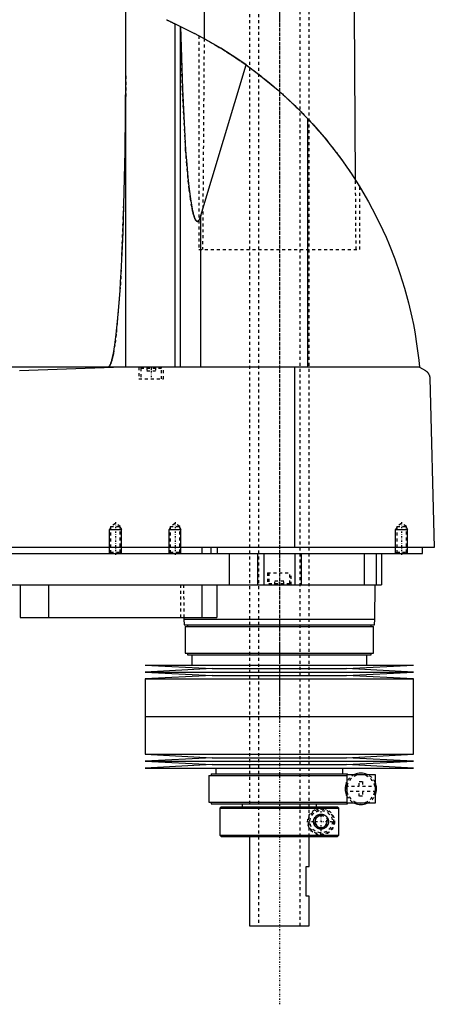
# Model space of a CAD drawing. Extents: x -168 to 602, y -137 to 442.
# Tile 5 of 6: x 463 to 602, y -137 to 194. Entities that reach past the tile are written whole.
import ezdxf

# ---------------------------------------------------------------- set-up
doc = ezdxf.new("R2010")
doc.units = 0
doc.linetypes.add('CENTER', pattern=[1.5, 0.45, -0.5, 0.05, -0.5])
doc.linetypes.add('DASHED', pattern=[2, 1, -1])
for name, color, linetype in [('AM_0', 7, 'CONTINUOUS'), ('AM_10', 7, 'CONTINUOUS'), ('AM_3', 7, 'DASHED'), ('AM_7', 7, 'CENTER')]:
    doc.layers.add(name, color=color, linetype=linetype)

msp = doc.modelspace()

# ---------------------------------------------------------------- linework, layer by layer
at = {"layer": 'AM_0', "color": 7, "linetype": 'CONTINUOUS'}
for p, q in [((498.5, 77.05), (498.5, 200.01)), ((524.83, 196.5), (524.76, 187.27)), ((575.58, 139.77), (575.17, 196.5)), ((515.04, 77.05), (515.04, 192.21)), ((515.04, 192.21), (521.5, 189)), ((516.82, 77.05), (516.82, 191.34)), ((523, 188.22), (524.76, 187.27)), ((523.7, 127.93), (538.83, 178.45)), ((559.54, 77.05), (559.54, 160.38)), ((575.58, 139.76), (577, 137.5)), ((523.7, 77.05), (523.7, 127.93)), ((597, 77.05), (205.5, 77.05)), ((462.76, 75.85), (494.4, 77.05)), ((555.15, 16.5), (555.15, 77.05)), ((597, 77.05), (599, 75.85)), ((600.5, 73.35), (602, 16.5)), ((602, 16.5), (200.5, 16.5)), ((244, 14.5), (598, 14.5)), ((524, 16.5), (524, 14.5)), ((527, 16.5), (527, 14.5)), ((529.15, 16.5), (529.15, 14.5)), ((533.21, 14.5), (533.21, 4)), ((542.7, 14.5), (542.7, 4)), ((544.81, 14.5), (544.81, 4)), ((555.19, 14.5), (555.19, 4)), ((557.3, 14.5), (557.3, 4)), ((578.5, 14.5), (578.5, 4)), ((582.5, 14.5), (582.5, 4)), ((584.3, 14.5), (584.3, 4)), ((598, 14.5), (598, 16.5)), ((388, 4), (584.3, 4)), ((463, 4), (463, -7)), ((472.56, 4), (472.56, -7)), ((524, 4), (524, -7)), ((529, 4), (529, -7)), ((582, -7.5), (582.17, 4)), ((463, -7), (529, -7)), ((517.99, -7), (518, -7.5)), ((518, -7.5), (518.1, -9.5)), ((518, -7.5), (582, -7.5)), ((518.1, -9.5), (581.9, -9.5)), ((519.15, -9.5), (519.15, -10)), ((580.85, -10), (580.85, -9.5)), ((581.9, -9.5), (582, -7.5)), ((518.35, -10), (518.35, -19)), ((518.35, -10), (581.65, -10)), ((581.65, -19), (581.65, -10)), ((518.35, -19), (581.65, -19)), ((519.15, -19), (519.15, -19.5)), ((519.15, -19.5), (580.85, -19.5)), ((520.65, -19.5), (520.65, -23)), ((579.35, -23), (579.35, -19.5)), ((580.85, -19.5), (580.85, -19)), ((505, -23), (527.5, -24.15)), ((505, -23), (595, -23)), ((572.5, -24.15), (595, -23)), ((527.5, -24.15), (505, -25.3)), ((505, -25.3), (527.5, -26.45)), ((505, -25.3), (595, -25.3)), ((527.5, -24.15), (572.5, -24.15)), ((595, -25.3), (572.5, -24.15)), ((572.5, -26.45), (595, -25.3)), ((527.5, -26.45), (505, -27.6)), ((505, -27.6), (505, -40.25)), ((505, -27.6), (595, -27.6)), ((527.5, -26.45), (572.5, -26.45)), ((595, -27.6), (572.5, -26.45)), ((595, -40.25), (595, -27.6)), ((505, -40.25), (595, -40.25)), ((505, -40.25), (505, -52.9)), ((505, -40.25), (595, -40.25)), ((595, -52.9), (595, -40.25)), ((505, -52.9), (527.5, -54.05)), ((505, -52.9), (595, -52.9)), ((527.5, -54.05), (505, -55.2)), ((505, -55.2), (527.5, -56.35)), ((505, -55.2), (595, -55.2)), ((527.5, -54.05), (572.5, -54.05)), ((572.5, -54.05), (595, -52.9)), ((595, -55.2), (572.5, -54.05)), ((572.5, -56.35), (595, -55.2)), ((527.5, -56.35), (505, -57.5)), ((505, -57.5), (595, -57.5)), ((527.5, -56.35), (572.5, -56.35)), ((528.65, -57.5), (528.65, -59.5)), ((571.35, -59.5), (571.35, -57.5)), ((595, -57.5), (572.5, -56.35)), ((526.35, -60), (526.35, -69)), ((526.35, -60), (572.8, -60)), ((527.15, -59.5), (527.15, -60)), ((527.15, -59.5), (572.85, -59.5)), ((572.8, -59.7), (582.15, -59.7)), ((572.8, -69.3), (572.8, -59.7)), ((572.85, -59.7), (572.85, -59.5)), ((582.15, -59.7), (582.15, -69.3)), ((526.35, -69), (572.8, -69)), ((527.15, -69), (527.15, -69.5)), ((582.15, -69.3), (572.8, -69.3)), ((572.85, -69.5), (572.85, -69.3)), ((527.15, -69.5), (572.85, -69.5)), ((530.5, -70.5), (530, -71)), ((530, -71), (530, -80)), ((530, -71), (569.99, -71)), ((530.5, -70.5), (569.49, -70.5)), ((537.5, -69.5), (537.5, -70.5)), ((562.5, -70.5), (562.5, -69.5)), ((569.99, -71), (569.49, -70.5)), ((569.99, -80), (569.99, -71)), ((530, -80), (530.5, -80.5)), ((530, -80), (569.99, -80)), ((530.5, -80.5), (569.49, -80.5)), ((540, -80.5), (540, -110.5)), ((560, -90.5), (560, -80.5)), ((569.49, -80.5), (569.99, -80)), ((559, -100.5), (559, -90.5)), ((559, -90.5), (560, -90.5)), ((560, -100.5), (559, -100.5)), ((560, -110.5), (560, -100.5)), ((540, -110.5), (560, -110.5))]:
    msp.add_line(p, q, dxfattribs=at)
for points in [[(512.13, 193.63, 0), (512.3, 193.55, 0), (512.38, 193.51, 0), (512.47, 193.47, 0), (512.63, 193.39, 0), (512.79, 193.31, 0), (512.87, 193.27, 0), (512.95, 193.23, 0), (513.1, 193.16, 0), (513.24, 193.09, 0), (513.32, 193.05, 0), (513.39, 193.02, 0), (513.53, 192.95, 0), (513.67, 192.88, 0), (513.81, 192.82, 0), (513.94, 192.75, 0), (514.07, 192.69, 0), (514.13, 192.66, 0), (514.19, 192.63, 0), (514.31, 192.57, 0), (514.42, 192.51, 0), (514.53, 192.46, 0), (514.64, 192.41, 0), (514.74, 192.36, 0), (514.79, 192.34, 0), (514.83, 192.32, 0), (514.92, 192.27, 0), (515, 192.23, 0), (515.04, 192.21, 0)], [(516.84, 191.33, 0), (517.47, 170.39, 0), (518.57, 149.87, 0), (518.94, 145, 0), (519.34, 140.63, 0), (519.54, 138.64, 0), (519.75, 136.79, 0), (520.19, 133.5, 0), (520.63, 130.78, 0), (520.9, 129.47, 0), (520.98, 129.13, 0), (521.06, 128.81, 0), (521.09, 128.65, 0), (521.13, 128.5, 0), (521.21, 128.22, 0), (521.29, 127.95, 0), (521.37, 127.69, 0), (521.45, 127.46, 0), (521.52, 127.24, 0), (521.56, 127.13, 0), (521.6, 127.03, 0), (521.68, 126.85, 0), (521.76, 126.68, 0), (521.84, 126.53, 0), (521.92, 126.39, 0), (521.97, 126.32, 0), (521.98, 126.3, 0), (521.99, 126.29, 0), (522, 126.28, 0), (522.01, 126.27, 0), (522.02, 126.25, 0), (522.03, 126.23, 0), (522.04, 126.22, 0), (522.05, 126.22, 0), (522.06, 126.2, 0), (522.07, 126.18, 0), (522.08, 126.18, 0), (522.09, 126.17, 0), (522.1, 126.15, 0), (522.11, 126.14, 0), (522.13, 126.13, 0), (522.14, 126.11, 0), (522.15, 126.1, 0), (522.16, 126.09, 0), (522.16, 126.09, 0), (522.18, 126.08, 0), (522.19, 126.06, 0), (522.2, 126.05, 0), (522.22, 126.04, 0), (522.23, 126.03, 0), (522.24, 126.03, 0), (522.24, 126.02, 0), (522.26, 126.01, 0), (522.27, 126.01, 0), (522.28, 126, 0), (522.28, 126, 0), (522.3, 125.99, 0), (522.31, 125.98, 0), (522.32, 125.98, 0), (522.32, 125.98, 0), (522.34, 125.97, 0), (522.35, 125.97, 0), (522.36, 125.96, 0), (522.38, 125.96, 0), (522.39, 125.95, 0), (522.4, 125.95, 0), (522.4, 125.95, 0), (522.42, 125.94, 0), (522.43, 125.94, 0), (522.44, 125.94, 0), (522.46, 125.94, 0), (522.47, 125.94, 0), (522.48, 125.94, 0), (522.48, 125.94, 0), (522.5, 125.94, 0), (522.51, 125.94, 0), (522.52, 125.94, 0), (522.52, 125.94, 0), (522.54, 125.94, 0), (522.55, 125.94, 0), (522.56, 125.94, 0), (522.56, 125.94, 0), (522.58, 125.94, 0), (522.59, 125.95, 0), (522.6, 125.95, 0), (522.62, 125.95, 0), (522.63, 125.96, 0), (522.64, 125.96, 0), (522.64, 125.96, 0), (522.66, 125.97, 0), (522.67, 125.97, 0), (522.68, 125.98, 0), (522.7, 125.99, 0), (522.71, 125.99, 0), (522.72, 126, 0), (522.72, 126, 0), (522.74, 126.01, 0), (522.75, 126.02, 0), (522.76, 126.03, 0), (522.78, 126.04, 0), (522.79, 126.05, 0), (522.8, 126.05, 0), (522.8, 126.06, 0), (522.82, 126.07, 0), (522.83, 126.08, 0), (522.84, 126.09, 0), (522.86, 126.11, 0), (522.87, 126.12, 0), (522.88, 126.13, 0), (522.88, 126.13, 0), (522.9, 126.15, 0), (522.91, 126.16, 0), (522.92, 126.18, 0), (522.94, 126.19, 0), (522.95, 126.21, 0), (522.96, 126.22, 0), (522.96, 126.22, 0), (522.97, 126.24, 0), (522.99, 126.26, 0), (522.99, 126.27, 0), (523, 126.28, 0), (523.01, 126.3, 0), (523.03, 126.31, 0), (523.03, 126.32, 0), (523.04, 126.33, 0), (523.05, 126.35, 0), (523.07, 126.37, 0), (523.11, 126.45, 0), (523.19, 126.59, 0), (523.27, 126.75, 0), (523.35, 126.92, 0), (523.43, 127.12, 0), (523.47, 127.22, 0), (523.51, 127.33, 0), (523.59, 127.55, 0), (523.67, 127.8, 0), (523.7, 127.93, 0)], [(538.83, 178.45, 0), (536.05, 180.38, 0), (530.36, 184.04, 0), (524.49, 187.42, 0), (521.5, 189, 0)], [(538.83, 178.45, 0), (542.52, 175.73, 0), (549.63, 169.92, 0), (556.34, 163.67, 0), (559.54, 160.38, 0)], [(492.5, 77.05, 0), (492.51, 77.05, 0), (492.52, 77.05, 0), (492.54, 77.05, 0), (492.54, 77.05, 0), (492.55, 77.05, 0), (492.57, 77.06, 0), (492.58, 77.06, 0), (492.59, 77.06, 0), (492.61, 77.07, 0), (492.62, 77.07, 0), (492.63, 77.07, 0), (492.64, 77.08, 0), (492.65, 77.08, 0), (492.67, 77.09, 0), (492.68, 77.09, 0), (492.7, 77.1, 0), (492.71, 77.11, 0), (492.72, 77.11, 0), (492.73, 77.12, 0), (492.74, 77.13, 0), (492.75, 77.14, 0), (492.76, 77.14, 0), (492.77, 77.15, 0), (492.78, 77.16, 0), (492.8, 77.17, 0), (492.81, 77.18, 0), (492.81, 77.18, 0), (492.83, 77.2, 0), (492.84, 77.21, 0), (492.86, 77.22, 0), (492.87, 77.24, 0), (492.89, 77.25, 0), (492.89, 77.26, 0), (492.9, 77.27, 0), (492.91, 77.28, 0), (492.93, 77.3, 0), (492.94, 77.32, 0), (492.96, 77.33, 0), (492.97, 77.35, 0), (492.98, 77.36, 0), (492.99, 77.37, 0), (493, 77.39, 0), (493.02, 77.41, 0), (493.03, 77.43, 0), (493.04, 77.45, 0), (493.06, 77.48, 0), (493.07, 77.49, 0), (493.07, 77.5, 0), (493.09, 77.52, 0), (493.1, 77.54, 0), (493.15, 77.63, 0), (493.24, 77.8, 0), (493.28, 77.89, 0), (493.33, 77.98, 0), (493.41, 78.19, 0), (493.5, 78.41, 0), (493.58, 78.66, 0), (493.67, 78.93, 0), (493.76, 79.22, 0), (493.8, 79.37, 0), (493.84, 79.52, 0), (493.93, 79.85, 0), (494.01, 80.2, 0), (494.05, 80.38, 0), (494.3, 81.58, 0), (494.8, 84.49, 0), (495.27, 88.1, 0), (495.72, 92.36, 0), (496.15, 97.25, 0), (496.55, 102.74, 0), (496.74, 105.69, 0), (496.92, 108.77, 0), (497.26, 115.3, 0), (497.56, 122.29, 0), (498.3, 149.52, 0), (498.5, 174.82, 0)], [(559.54, 160.38, 0), (561.41, 158.34, 0), (564.99, 154.24, 0), (568.3, 150.11, 0), (569.89, 148.01, 0), (571.45, 145.88, 0), (574.44, 141.53, 0), (577.27, 137.05, 0), (579.93, 132.47, 0), (582.42, 127.8, 0), (584.72, 123.04, 0), (585.8, 120.64, 0), (586.83, 118.23, 0), (588.74, 113.37, 0), (590.47, 108.47, 0), (591.99, 103.56, 0), (593.33, 98.65, 0), (594.47, 93.75, 0), (594.97, 91.32, 0), (595.42, 88.89, 0), (596.18, 84.09, 0), (596.77, 79.37, 0), (597, 77.05, 0)], [(599, 75.85, 0), (599.06, 75.82, 0), (599.17, 75.75, 0), (599.27, 75.67, 0), (599.33, 75.63, 0), (599.38, 75.59, 0), (599.48, 75.51, 0), (599.58, 75.41, 0), (599.67, 75.32, 0), (599.77, 75.22, 0), (599.86, 75.11, 0), (599.9, 75.06, 0), (599.94, 75, 0), (600.02, 74.88, 0), (600.1, 74.75, 0), (600.18, 74.59, 0), (600.26, 74.43, 0), (600.3, 74.32, 0), (600.32, 74.29, 0), (600.33, 74.26, 0), (600.33, 74.24, 0), (600.34, 74.22, 0), (600.35, 74.19, 0), (600.36, 74.16, 0), (600.37, 74.14, 0), (600.37, 74.12, 0), (600.38, 74.09, 0), (600.39, 74.05, 0), (600.4, 74.04, 0), (600.4, 74.02, 0), (600.41, 73.98, 0), (600.42, 73.94, 0), (600.43, 73.9, 0), (600.44, 73.86, 0), (600.45, 73.82, 0), (600.45, 73.8, 0), (600.46, 73.78, 0), (600.46, 73.73, 0), (600.47, 73.68, 0), (600.48, 73.63, 0), (600.48, 73.58, 0), (600.49, 73.53, 0), (600.49, 73.51, 0), (600.49, 73.48, 0), (600.5, 73.43, 0), (600.5, 73.4, 0), (600.5, 73.39, 0), (600.5, 73.38, 0), (600.5, 73.38, 0), (600.5, 73.37, 0), (600.5, 73.36, 0), (600.5, 73.35, 0), (600.5, 73.35, 0)], [(561.5, -75.5, 0), (561.5, -75.49, 0), (561.5, -75.46, 0), (561.5, -75.43, 0), (561.5, -75.41, 0), (561.5, -75.4, 0), (561.5, -75.37, 0), (561.5, -75.34, 0), (561.51, -75.31, 0), (561.51, -75.28, 0), (561.51, -75.26, 0), (561.51, -75.24, 0), (561.52, -75.23, 0), (561.52, -75.2, 0), (561.52, -75.17, 0), (561.53, -75.14, 0), (561.53, -75.11, 0), (561.54, -75.08, 0), (561.54, -75.07, 0), (561.54, -75.05, 0), (561.55, -75.02, 0), (561.55, -75, 0), (561.55, -74.98, 0), (561.56, -74.97, 0), (561.56, -74.94, 0), (561.57, -74.91, 0), (561.57, -74.9, 0), (561.58, -74.88, 0), (561.59, -74.85, 0), (561.59, -74.82, 0), (561.6, -74.8, 0), (561.61, -74.77, 0), (561.62, -74.74, 0), (561.62, -74.73, 0), (561.63, -74.71, 0), (561.64, -74.68, 0), (561.65, -74.66, 0), (561.66, -74.63, 0), (561.67, -74.6, 0), (561.68, -74.58, 0), (561.68, -74.56, 0), (561.69, -74.55, 0), (561.7, -74.52, 0), (561.71, -74.49, 0), (561.72, -74.47, 0), (561.73, -74.44, 0), (561.75, -74.42, 0), (561.75, -74.4, 0), (561.76, -74.39, 0), (561.77, -74.37, 0), (561.79, -74.34, 0), (561.8, -74.31, 0), (561.81, -74.29, 0), (561.83, -74.27, 0), (561.83, -74.25, 0), (561.84, -74.24, 0), (561.85, -74.22, 0), (561.87, -74.19, 0), (561.88, -74.17, 0), (561.9, -74.15, 0), (561.91, -74.12, 0), (561.92, -74.11, 0), (561.93, -74.1, 0), (561.94, -74.08, 0), (561.96, -74.05, 0), (561.97, -74.04, 0), (562.02, -73.98, 0), (562.12, -73.86, 0), (562.22, -73.75, 0), (562.33, -73.64, 0), (562.44, -73.54, 0), (562.56, -73.45, 0), (562.62, -73.41, 0), (562.69, -73.37, 0), (562.81, -73.3, 0), (562.94, -73.23, 0), (563.01, -73.21, 0), (563.07, -73.18, 0), (563.21, -73.13, 0), (563.34, -73.09, 0), (563.41, -73.07, 0), (563.47, -73.06, 0), (563.6, -73.03, 0), (563.73, -73.01, 0), (563.86, -73, 0), (563.98, -73, 0), (564.11, -73, 0), (564.17, -73.01, 0), (564.23, -73.01, 0), (564.35, -73.03, 0), (564.48, -73.05, 0), (564.6, -73.07, 0), (564.72, -73.11, 0), (564.84, -73.15, 0), (564.9, -73.17, 0), (564.96, -73.19, 0), (565.08, -73.24, 0), (565.19, -73.3, 0), (565.3, -73.37, 0), (565.41, -73.44, 0), (565.51, -73.51, 0), (565.56, -73.55, 0), (565.61, -73.59, 0), (565.71, -73.68, 0), (565.8, -73.77, 0), (565.89, -73.86, 0), (565.97, -73.97, 0), (566.06, -74.08, 0), (566.1, -74.14, 0), (566.13, -74.2, 0), (566.21, -74.33, 0), (566.25, -74.41, 0), (566.26, -74.43, 0), (566.27, -74.45, 0), (566.28, -74.46, 0), (566.28, -74.48, 0), (566.29, -74.5, 0), (566.3, -74.52, 0), (566.31, -74.55, 0), (566.32, -74.57, 0), (566.33, -74.6, 0), (566.34, -74.61, 0), (566.34, -74.62, 0), (566.35, -74.65, 0), (566.36, -74.67, 0), (566.37, -74.7, 0), (566.38, -74.72, 0), (566.38, -74.75, 0), (566.39, -74.76, 0), (566.39, -74.77, 0), (566.4, -74.8, 0), (566.41, -74.82, 0), (566.41, -74.85, 0), (566.42, -74.88, 0), (566.43, -74.9, 0), (566.43, -74.92, 0), (566.43, -74.93, 0), (566.44, -74.96, 0), (566.45, -74.98, 0), (566.45, -75, 0), (566.45, -75.01, 0), (566.46, -75.04, 0), (566.46, -75.07, 0), (566.46, -75.08, 0), (566.47, -75.09, 0), (566.47, -75.12, 0), (566.48, -75.15, 0), (566.48, -75.18, 0), (566.48, -75.2, 0), (566.49, -75.23, 0), (566.49, -75.25, 0), (566.49, -75.26, 0), (566.49, -75.29, 0), (566.49, -75.32, 0), (566.5, -75.34, 0), (566.5, -75.37, 0), (566.5, -75.4, 0), (566.5, -75.41, 0), (566.5, -75.43, 0), (566.5, -75.46, 0), (566.5, -75.49, 0), (566.5, -75.5, 0), (566.5, -75.51, 0), (566.5, -75.54, 0), (566.5, -75.57, 0), (566.5, -75.59, 0), (566.5, -75.6, 0), (566.5, -75.63, 0), (566.5, -75.66, 0), (566.49, -75.68, 0), (566.49, -75.71, 0), (566.49, -75.74, 0), (566.49, -75.75, 0), (566.49, -75.77, 0), (566.48, -75.8, 0), (566.48, -75.82, 0), (566.48, -75.85, 0), (566.47, -75.88, 0), (566.47, -75.91, 0), (566.46, -75.92, 0), (566.46, -75.93, 0), (566.46, -75.96, 0), (566.45, -75.99, 0), (566.45, -76, 0), (566.45, -76.02, 0), (566.44, -76.04, 0), (566.43, -76.07, 0), (566.43, -76.08, 0), (566.43, -76.1, 0), (566.42, -76.12, 0), (566.41, -76.15, 0), (566.41, -76.18, 0), (566.4, -76.2, 0), (566.39, -76.23, 0), (566.39, -76.24, 0), (566.38, -76.25, 0), (566.38, -76.28, 0), (566.37, -76.3, 0), (566.36, -76.33, 0), (566.35, -76.35, 0), (566.34, -76.38, 0), (566.34, -76.39, 0), (566.33, -76.4, 0), (566.32, -76.43, 0), (566.31, -76.45, 0), (566.3, -76.48, 0), (566.29, -76.5, 0), (566.28, -76.52, 0), (566.28, -76.54, 0), (566.27, -76.55, 0), (566.26, -76.57, 0), (566.25, -76.59, 0), (566.21, -76.67, 0), (566.13, -76.8, 0), (566.1, -76.86, 0), (566.06, -76.92, 0), (565.97, -77.03, 0), (565.89, -77.14, 0), (565.8, -77.23, 0), (565.71, -77.32, 0), (565.61, -77.41, 0), (565.56, -77.45, 0), (565.51, -77.49, 0), (565.41, -77.56, 0), (565.3, -77.63, 0), (565.19, -77.7, 0), (565.08, -77.76, 0), (564.96, -77.81, 0), (564.9, -77.83, 0), (564.84, -77.85, 0), (564.72, -77.89, 0), (564.6, -77.93, 0), (564.48, -77.95, 0), (564.35, -77.97, 0), (564.23, -77.99, 0), (564.17, -77.99, 0), (564.11, -78, 0), (563.98, -78, 0), (563.86, -78, 0), (563.73, -77.99, 0), (563.6, -77.97, 0), (563.47, -77.94, 0), (563.41, -77.93, 0), (563.34, -77.91, 0), (563.21, -77.87, 0), (563.07, -77.82, 0), (563.01, -77.79, 0), (562.94, -77.77, 0), (562.81, -77.7, 0), (562.69, -77.63, 0), (562.62, -77.59, 0), (562.56, -77.55, 0), (562.44, -77.46, 0), (562.33, -77.36, 0), (562.22, -77.25, 0), (562.12, -77.14, 0), (562.02, -77.02, 0), (561.97, -76.96, 0), (561.96, -76.95, 0), (561.94, -76.92, 0), (561.93, -76.9, 0), (561.92, -76.89, 0), (561.91, -76.88, 0), (561.9, -76.85, 0), (561.88, -76.83, 0), (561.87, -76.81, 0), (561.85, -76.78, 0), (561.84, -76.76, 0), (561.83, -76.75, 0), (561.83, -76.73, 0), (561.81, -76.71, 0), (561.8, -76.69, 0), (561.79, -76.66, 0), (561.77, -76.63, 0), (561.76, -76.61, 0), (561.75, -76.6, 0), (561.75, -76.58, 0), (561.73, -76.56, 0), (561.72, -76.53, 0), (561.71, -76.51, 0), (561.7, -76.48, 0), (561.69, -76.45, 0), (561.68, -76.44, 0), (561.68, -76.42, 0), (561.67, -76.4, 0), (561.66, -76.37, 0), (561.65, -76.34, 0), (561.64, -76.32, 0), (561.63, -76.29, 0), (561.62, -76.27, 0), (561.62, -76.26, 0), (561.61, -76.23, 0), (561.6, -76.2, 0), (561.59, -76.18, 0), (561.59, -76.15, 0), (561.58, -76.12, 0), (561.57, -76.1, 0), (561.57, -76.09, 0), (561.56, -76.06, 0), (561.56, -76.03, 0), (561.55, -76.02, 0), (561.55, -76, 0), (561.55, -75.98, 0), (561.54, -75.95, 0), (561.54, -75.93, 0), (561.54, -75.92, 0), (561.53, -75.89, 0), (561.53, -75.86, 0), (561.52, -75.83, 0), (561.52, -75.8, 0), (561.52, -75.77, 0), (561.51, -75.76, 0), (561.51, -75.74, 0), (561.51, -75.72, 0), (561.51, -75.69, 0), (561.5, -75.66, 0), (561.5, -75.63, 0), (561.5, -75.6, 0), (561.5, -75.59, 0), (561.5, -75.57, 0), (561.5, -75.54, 0), (561.5, -75.51, 0), (561.5, -75.5, 0)]]:
    msp.add_polyline3d(points, dxfattribs=at)
for start, end in [(66.1045, 113.8955), (336.1045, 23.8955), (246.1045, 293.8955)]:
    msp.add_arc((577.35, -64.5), 5.25, start, end, dxfattribs=at)
at = {"layer": 'AM_10', "color": 7, "linetype": 'CONTINUOUS'}
for p, q in [((493.38, 23.16), (493, 22.5)), ((496.62, 23.16), (497, 22.5)), ((513.38, 23.16), (513, 22.5)), ((516.62, 23.16), (517, 22.5)), ((589.38, 23.16), (589, 22.5)), ((592.62, 23.16), (593, 22.5)), ((493, 14.5), (493, 22.5)), ((493, 22.5), (497, 22.5)), ((497, 14.5), (497, 22.5)), ((513, 14.5), (513, 22.5)), ((513, 22.5), (517, 22.5)), ((517, 14.5), (517, 22.5)), ((589, 14.5), (589, 22.5)), ((589, 22.5), (593, 22.5)), ((593, 14.5), (593, 22.5))]:
    msp.add_line(p, q, dxfattribs=at)
msp.add_arc((564, -75.5), 2.01, 75, 15, dxfattribs=at)
at = {"layer": 'AM_3', "color": 6, "linetype": 'DASHED'}
for p, q in [((543, 415.5), (543, -110.5)), ((557, -110.5), (557, 415.5)), ((540, 403.5), (540, -70.5)), ((560, -80.5), (560, 403.5)), ((523, 188.22), (523, 116.5)), ((524.76, 187.27), (524.25, 116.5)), ((575.75, 116.5), (575.58, 139.77)), ((577, 116.5), (577, 137.5)), ((523, 116.5), (577, 116.5)), ((502.85, 77.05), (502.85, 73.05)), ((503.9, 77.05), (503.5, 76.65)), ((503.5, 76.65), (503.5, 73.05)), ((503.5, 76.65), (510.5, 76.65)), ((505.5, 77.05), (505.5, 75.8)), ((507, 77.05), (507, 75.8)), ((508.5, 77.05), (508.5, 75.8)), ((510.5, 76.65), (510.1, 77.05)), ((510.5, 73.05), (510.5, 76.65)), ((511.15, 73.05), (511.15, 77.05)), ((502.85, 73.05), (511.15, 73.05)), ((505.5, 75.8), (508.5, 75.8)), ((495, 24.5), (493.38, 23.56)), ((493.38, 23.56), (493.38, 14.88)), ((493.38, 23.56), (496.62, 23.56)), ((496.62, 23.56), (495, 24.5)), ((496.62, 14.88), (496.62, 23.56)), ((515, 24.5), (513.38, 23.56)), ((513.38, 23.56), (513.38, 14.88)), ((513.38, 23.56), (516.62, 23.56)), ((516.62, 23.56), (515, 24.5)), ((516.62, 14.88), (516.62, 23.56)), ((591, 24.5), (589.38, 23.56)), ((589.38, 23.56), (589.38, 14.88)), ((589.38, 23.56), (592.62, 23.56)), ((592.62, 23.56), (591, 24.5)), ((592.62, 14.88), (592.62, 23.56)), ((493.38, 14.88), (493, 14.5)), ((493.38, 14.88), (496.62, 14.88)), ((497, 14.5), (496.62, 14.88)), ((513.38, 14.88), (513, 14.5)), ((513.38, 14.88), (516.62, 14.88)), ((517, 14.5), (516.62, 14.88)), ((578.5, 14.5), (578.5, 4)), ((589.38, 14.88), (589, 14.5)), ((589.38, 14.88), (592.62, 14.88)), ((593, 14.5), (592.62, 14.88)), ((546, 8), (546, 4)), ((546, 8), (554, 8)), ((546.5, 8), (546.5, 4.4)), ((553.5, 4.4), (553.5, 8)), ((554, 4), (554, 8)), ((516.85, 4), (516.85, -7)), ((517.83, 4), (517.99, -7)), ((546.5, 4.4), (546.9, 4)), ((546.5, 4.4), (553.5, 4.4)), ((548.5, 4), (548.5, 5.25)), ((551.5, 5.25), (548.5, 5.25)), ((550, 4), (550, 5.25)), ((551.5, 4), (551.5, 5.25)), ((553.1, 4), (553.5, 4.4)), ((572.59, -66.72), (572.59, -62.28)), ((576.75, -62), (577.95, -62)), ((576.75, -63.6), (576.75, -62)), ((577.95, -62), (577.95, -63.6)), ((572.15, -65.22), (572.15, -63.78)), ((572.18, -63.6), (576.75, -63.6)), ((576.75, -65.4), (572.18, -65.4)), ((576.75, -67), (576.75, -65.4)), ((577.95, -63.6), (582.5, -63.6)), ((577.95, -65.4), (577.95, -67)), ((582.5, -65.4), (577.95, -65.4)), ((582.5, -63.6), (582.5, -65.4)), ((577.95, -67), (576.75, -67)), ((559.97, -80.5), (559.97, -70.5)), ((569.73, -70.75), (569.99, -71)), ((562, -74.35), (564, -73.19)), ((562, -76.65), (562, -74.35)), ((564, -73.19), (566, -74.35)), ((566, -74.35), (566, -76.65)), ((564, -77.81), (562, -76.65)), ((566, -76.65), (564, -77.81)), ((569.99, -80), (569.61, -80.38))]:
    msp.add_line(p, q, dxfattribs=at)
for points in [[(523.7, 127.93, 0), (523.67, 127.8, 0), (523.59, 127.55, 0), (523.51, 127.33, 0), (523.47, 127.22, 0), (523.43, 127.12, 0), (523.35, 126.92, 0), (523.27, 126.75, 0), (523.19, 126.59, 0), (523.11, 126.45, 0), (523.03, 126.32, 0), (522.99, 126.27, 0), (522.99, 126.26, 0), (522.97, 126.24, 0), (522.96, 126.22, 0), (522.96, 126.22, 0), (522.95, 126.21, 0), (522.94, 126.19, 0), (522.92, 126.18, 0), (522.91, 126.16, 0), (522.9, 126.15, 0), (522.88, 126.13, 0), (522.88, 126.13, 0), (522.87, 126.12, 0), (522.86, 126.11, 0), (522.84, 126.09, 0), (522.83, 126.08, 0), (522.82, 126.07, 0), (522.8, 126.06, 0), (522.8, 126.05, 0), (522.79, 126.05, 0), (522.78, 126.04, 0), (522.76, 126.03, 0), (522.75, 126.02, 0), (522.74, 126.01, 0), (522.72, 126, 0), (522.72, 126, 0), (522.71, 125.99, 0), (522.7, 125.99, 0), (522.68, 125.98, 0), (522.67, 125.97, 0), (522.66, 125.97, 0), (522.64, 125.96, 0), (522.64, 125.96, 0), (522.63, 125.96, 0), (522.62, 125.95, 0), (522.6, 125.95, 0), (522.59, 125.95, 0), (522.58, 125.94, 0), (522.56, 125.94, 0), (522.56, 125.94, 0), (522.55, 125.94, 0), (522.54, 125.94, 0), (522.52, 125.94, 0), (522.52, 125.94, 0), (522.51, 125.94, 0), (522.5, 125.94, 0), (522.48, 125.94, 0), (522.48, 125.94, 0), (522.47, 125.94, 0), (522.46, 125.94, 0), (522.44, 125.94, 0), (522.43, 125.94, 0), (522.42, 125.94, 0), (522.4, 125.95, 0), (522.4, 125.95, 0), (522.39, 125.95, 0), (522.38, 125.96, 0), (522.36, 125.96, 0), (522.35, 125.97, 0), (522.34, 125.97, 0), (522.32, 125.98, 0), (522.32, 125.98, 0), (522.31, 125.98, 0), (522.3, 125.99, 0), (522.28, 126, 0), (522.28, 126, 0), (522.27, 126.01, 0), (522.26, 126.01, 0), (522.24, 126.02, 0), (522.24, 126.03, 0), (522.23, 126.03, 0), (522.22, 126.04, 0), (522.2, 126.05, 0), (522.19, 126.06, 0), (522.18, 126.08, 0), (522.16, 126.09, 0), (522.16, 126.09, 0), (522.15, 126.1, 0), (522.14, 126.11, 0), (522.13, 126.13, 0), (522.11, 126.14, 0), (522.1, 126.15, 0), (522.09, 126.17, 0), (522.08, 126.18, 0), (522.07, 126.18, 0), (522.06, 126.2, 0), (522.05, 126.22, 0), (522.04, 126.22, 0), (522.03, 126.23, 0), (522.02, 126.25, 0), (522.01, 126.27, 0), (522, 126.28, 0), (521.99, 126.29, 0), (521.98, 126.3, 0), (521.97, 126.32, 0), (521.92, 126.39, 0), (521.84, 126.53, 0), (521.76, 126.68, 0), (521.68, 126.85, 0), (521.6, 127.03, 0), (521.56, 127.13, 0), (521.52, 127.24, 0), (521.45, 127.46, 0), (521.37, 127.69, 0), (521.29, 127.95, 0), (521.21, 128.22, 0), (521.13, 128.5, 0), (521.09, 128.65, 0), (521.06, 128.81, 0), (520.98, 129.13, 0), (520.9, 129.47, 0), (520.63, 130.78, 0), (520.19, 133.5, 0), (519.75, 136.79, 0), (519.54, 138.64, 0), (519.34, 140.63, 0), (518.94, 145, 0), (518.57, 149.87, 0), (517.47, 170.39, 0), (516.84, 191.33, 0)], [(524.76, 187.27, 0), (524.9, 187.2, 0), (525.19, 187.04, 0), (525.49, 186.87, 0), (525.65, 186.78, 0), (525.82, 186.69, 0), (526.16, 186.49, 0), (526.52, 186.29, 0), (526.9, 186.08, 0), (527.28, 185.86, 0), (527.69, 185.62, 0), (527.89, 185.51, 0), (528.1, 185.38, 0), (528.53, 185.13, 0), (528.97, 184.88, 0), (529.41, 184.61, 0), (529.86, 184.34, 0), (530.32, 184.06, 0), (530.56, 183.92, 0), (530.79, 183.77, 0), (531.28, 183.48, 0), (531.77, 183.17, 0), (532.02, 183.01, 0), (532.27, 182.85, 0), (532.79, 182.53, 0), (533.31, 182.19, 0), (533.58, 182.02, 0), (533.85, 181.84, 0), (534.39, 181.49, 0), (534.95, 181.12, 0), (535.51, 180.75, 0), (536.07, 180.37, 0), (536.65, 179.98, 0), (536.94, 179.78, 0), (537.23, 179.58, 0), (537.81, 179.17, 0), (538.4, 178.76, 0), (538.99, 178.34, 0), (539.59, 177.91, 0), (540.19, 177.47, 0), (540.49, 177.25, 0), (540.79, 177.03, 0), (541.39, 176.58, 0), (542, 176.13, 0), (542.6, 175.67, 0), (543.2, 175.21, 0), (543.8, 174.74, 0), (544.1, 174.5, 0), (544.4, 174.27, 0), (545, 173.79, 0), (545.6, 173.31, 0), (546.19, 172.83, 0), (546.78, 172.35, 0), (547.36, 171.86, 0), (547.65, 171.62, 0), (547.94, 171.38, 0), (548.51, 170.89, 0), (549.08, 170.4, 0), (549.64, 169.92, 0), (550.19, 169.43, 0), (550.74, 168.94, 0), (551.02, 168.7, 0), (551.29, 168.45, 0), (551.84, 167.95, 0), (552.4, 167.44, 0), (552.67, 167.19, 0), (552.95, 166.93, 0), (553.5, 166.42, 0), (554.05, 165.89, 0), (554.33, 165.63, 0), (554.6, 165.37, 0), (555.15, 164.84, 0), (555.69, 164.31, 0), (556.24, 163.77, 0), (556.78, 163.23, 0), (557.32, 162.69, 0), (557.58, 162.41, 0), (557.85, 162.14, 0), (558.38, 161.59, 0), (558.91, 161.04, 0), (559.44, 160.49, 0), (559.96, 159.93, 0), (560.47, 159.38, 0), (560.73, 159.1, 0), (560.98, 158.82, 0), (561.49, 158.26, 0), (561.99, 157.71, 0), (562.48, 157.15, 0), (562.97, 156.59, 0), (563.45, 156.04, 0), (563.69, 155.76, 0), (563.93, 155.48, 0), (564.4, 154.93, 0), (564.87, 154.38, 0), (565.33, 153.83, 0), (565.78, 153.28, 0), (566.22, 152.73, 0), (566.44, 152.46, 0), (566.66, 152.19, 0), (567.09, 151.65, 0), (567.51, 151.12, 0), (567.93, 150.59, 0), (568.34, 150.07, 0), (568.74, 149.55, 0), (568.93, 149.29, 0), (569.13, 149.03, 0), (569.51, 148.52, 0), (569.89, 148.02, 0), (570.07, 147.77, 0), (570.26, 147.52, 0), (570.61, 147.04, 0), (570.97, 146.55, 0), (571.14, 146.31, 0), (571.32, 146.06, 0), (571.67, 145.58, 0), (572.01, 145.09, 0), (572.35, 144.61, 0), (572.68, 144.14, 0), (573, 143.67, 0), (573.16, 143.44, 0), (573.32, 143.21, 0), (573.62, 142.75, 0), (573.92, 142.31, 0), (574.21, 141.88, 0), (574.49, 141.46, 0), (574.75, 141.05, 0), (574.88, 140.86, 0), (575, 140.66, 0), (575.25, 140.29, 0), (575.47, 139.94, 0), (575.58, 139.76, 0)], [(498.5, 174.82, 0), (498.3, 149.52, 0), (496.74, 105.69, 0), (495.27, 88.1, 0), (494.8, 84.49, 0), (494.3, 81.58, 0), (494.05, 80.38, 0), (494.01, 80.2, 0), (493.93, 79.85, 0), (493.84, 79.52, 0), (493.8, 79.37, 0), (493.76, 79.22, 0), (493.67, 78.93, 0), (493.58, 78.66, 0), (493.5, 78.41, 0), (493.41, 78.19, 0), (493.33, 77.98, 0), (493.28, 77.89, 0), (493.24, 77.8, 0), (493.15, 77.63, 0), (493.07, 77.49, 0), (493.02, 77.41, 0), (493, 77.39, 0), (492.99, 77.37, 0), (492.98, 77.36, 0), (492.97, 77.35, 0), (492.96, 77.33, 0), (492.94, 77.32, 0), (492.93, 77.3, 0), (492.91, 77.28, 0), (492.9, 77.27, 0), (492.89, 77.26, 0), (492.89, 77.25, 0), (492.87, 77.24, 0), (492.86, 77.22, 0), (492.84, 77.21, 0), (492.83, 77.2, 0), (492.81, 77.18, 0), (492.81, 77.18, 0), (492.8, 77.17, 0), (492.78, 77.16, 0), (492.77, 77.15, 0), (492.76, 77.14, 0), (492.75, 77.14, 0), (492.74, 77.13, 0), (492.73, 77.12, 0), (492.72, 77.11, 0), (492.71, 77.11, 0), (492.7, 77.1, 0), (492.68, 77.09, 0), (492.67, 77.09, 0), (492.65, 77.08, 0), (492.64, 77.08, 0), (492.63, 77.07, 0), (492.62, 77.07, 0), (492.61, 77.07, 0), (492.59, 77.06, 0), (492.58, 77.06, 0), (492.57, 77.06, 0), (492.55, 77.05, 0), (492.54, 77.05, 0), (492.54, 77.05, 0), (492.52, 77.05, 0), (492.51, 77.05, 0), (492.5, 77.05, 0)], [(572.59, -62.28, 0), (572.55, -62.37, 0), (572.5, -62.48, 0), (572.49, -62.51, 0), (572.48, -62.54, 0), (572.47, -62.56, 0), (572.47, -62.58, 0), (572.45, -62.61, 0), (572.44, -62.64, 0), (572.43, -62.68, 0), (572.41, -62.71, 0), (572.4, -62.74, 0), (572.4, -62.76, 0), (572.39, -62.78, 0), (572.38, -62.81, 0), (572.37, -62.85, 0), (572.36, -62.87, 0), (572.35, -62.89, 0), (572.34, -62.92, 0), (572.33, -62.96, 0), (572.33, -62.98, 0), (572.32, -63, 0), (572.31, -63.04, 0), (572.3, -63.07, 0), (572.29, -63.11, 0), (572.28, -63.15, 0), (572.27, -63.19, 0), (572.26, -63.21, 0), (572.26, -63.23, 0), (572.25, -63.27, 0), (572.24, -63.31, 0), (572.23, -63.35, 0), (572.22, -63.4, 0), (572.21, -63.44, 0), (572.2, -63.46, 0), (572.2, -63.48, 0), (572.19, -63.53, 0), (572.18, -63.58, 0), (572.17, -63.62, 0), (572.17, -63.67, 0), (572.16, -63.72, 0), (572.15, -63.74, 0), (572.15, -63.77, 0), (572.14, -63.82, 0), (572.14, -63.87, 0), (572.13, -63.92, 0), (572.13, -63.97, 0), (572.12, -64.02, 0), (572.12, -64.04, 0), (572.12, -64.07, 0), (572.11, -64.12, 0), (572.11, -64.17, 0), (572.11, -64.22, 0), (572.1, -64.27, 0), (572.1, -64.32, 0), (572.1, -64.35, 0), (572.1, -64.38, 0), (572.1, -64.43, 0), (572.1, -64.48, 0), (572.1, -64.5, 0), (572.1, -64.52, 0), (572.1, -64.57, 0), (572.1, -64.62, 0), (572.1, -64.65, 0), (572.1, -64.68, 0), (572.1, -64.73, 0), (572.11, -64.78, 0), (572.11, -64.83, 0), (572.11, -64.88, 0), (572.12, -64.93, 0), (572.12, -64.96, 0), (572.12, -64.98, 0), (572.13, -65.03, 0), (572.13, -65.08, 0), (572.14, -65.13, 0), (572.14, -65.18, 0), (572.15, -65.23, 0), (572.15, -65.26, 0), (572.16, -65.28, 0), (572.17, -65.33, 0), (572.17, -65.38, 0), (572.18, -65.42, 0), (572.19, -65.47, 0), (572.2, -65.52, 0), (572.2, -65.54, 0), (572.21, -65.56, 0), (572.22, -65.6, 0), (572.23, -65.65, 0), (572.24, -65.69, 0), (572.25, -65.73, 0), (572.26, -65.77, 0), (572.26, -65.79, 0), (572.27, -65.81, 0), (572.28, -65.85, 0), (572.29, -65.89, 0), (572.3, -65.93, 0), (572.31, -65.96, 0), (572.32, -66, 0), (572.33, -66.02, 0), (572.33, -66.04, 0), (572.34, -66.08, 0), (572.35, -66.11, 0), (572.36, -66.13, 0), (572.37, -66.15, 0), (572.38, -66.19, 0), (572.39, -66.22, 0), (572.4, -66.24, 0), (572.4, -66.26, 0), (572.41, -66.29, 0), (572.43, -66.32, 0), (572.44, -66.36, 0), (572.45, -66.39, 0), (572.47, -66.42, 0), (572.47, -66.44, 0), (572.48, -66.46, 0), (572.49, -66.49, 0), (572.5, -66.52, 0), (572.55, -66.63, 0), (572.59, -66.72, 0)]]:
    msp.add_polyline3d(points, dxfattribs=at)
for radius in [4.5, 4.25, 3.75, 2.5]:
    msp.add_circle((564, -75.5), radius, dxfattribs=at)
for radius, start, end in [(5.25, 113.8955, 155.0405), (4.75, 10.9221, 169.0779), (5.25, 23.8955, 66.1045), (5.25, 172.0861, 187.9139), (4.75, 190.9221, 349.0779), (5.25, 204.9595, 246.1045), (5.25, 293.8955, 336.1045)]:
    msp.add_arc((577.35, -64.5), radius, start, end, dxfattribs=at)
at = {"layer": 'AM_7', "color": 4, "linetype": 'CENTER'}
for p, q in [((550, 441.8), (550, -136.8)), ((550, 305.18), (550, 191.32)), ((550, 224.39), (550, -37.19)), ((507, 77.25), (507, 72.85)), ((495, 25), (495, 14)), ((515, 25), (515, 14)), ((591, 25), (591, 14)), ((550, -7.96), (550, -41.79)), ((550, -38.74), (550, -72.01)), ((564, -80.22), (564, -70.78)), ((559.27, -75.5), (568.73, -75.5))]:
    msp.add_line(p, q, dxfattribs=at)

doc.saveas('drawing.dxf')
